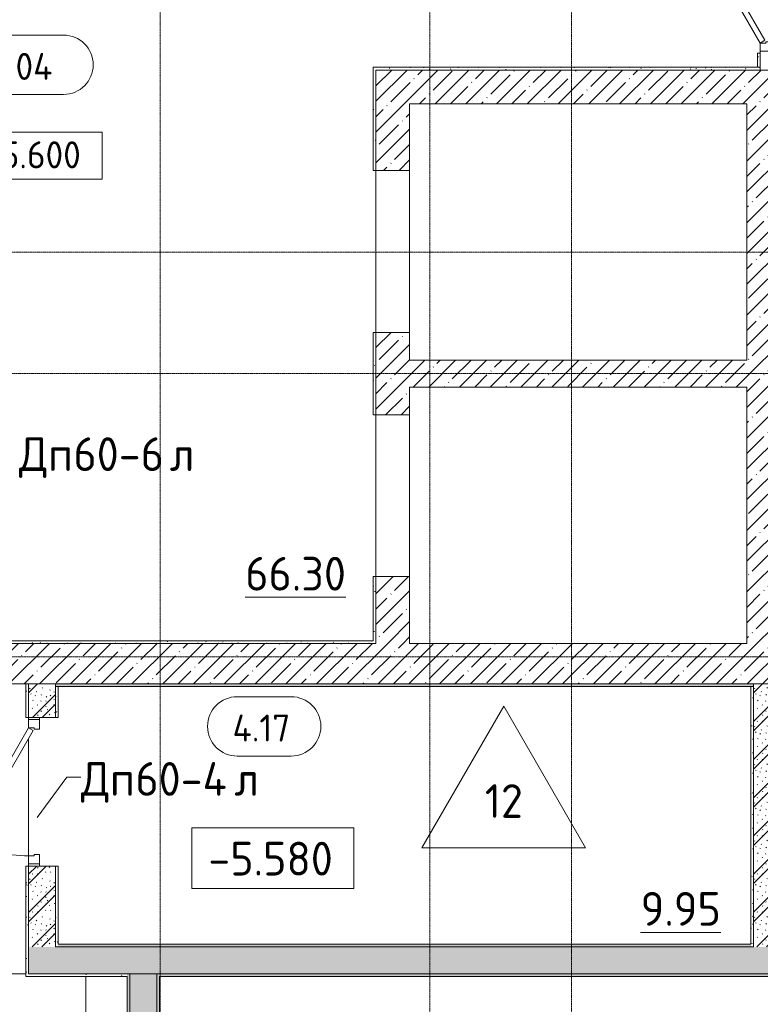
# Model space of a CAD drawing. Header units: millimetres. Extents: x 25420 to 100191, y -10965 to 131188.
# Tile 28 of 53: x 55984 to 61475, y 86375 to 93673. Entities that reach past the tile are written whole.
import ezdxf

# ---------------------------------------------------------------- set-up
doc = ezdxf.new("R2010")
doc.units = ezdxf.units.MM
doc.linetypes.add('4_ Штрихпунктир_ 10 х 2 мм', pattern=[14, 10, -2, 0, -2])
for name, color, linetype, lineweight in [('A-AREA-IDEN', 7, 'Continuous', 5), ('A-DETL-GENF', 7, 'Continuous', 13), ('A-DOOR', 7, 'Continuous', 13), ('A-DOOR-FRAM', 7, 'Continuous', 13), ('A-DOOR-IDEN', 7, 'Continuous', 5), ('A-DOOR-OPNG', 7, 'Continuous', 13), ('A-FLOR', 7, 'Continuous', 13), ('A-FLOR-IDEN', 7, 'Continuous', 5), ('A-WALL', 7, 'Continuous', 13), ('A-WALL-PATT', 7, 'Continuous', 13), ('C-PRKG', 7, 'Continuous', 13), ('G-ANNO-DIMS', 7, 'Continuous', 5), ('I-WALL', 7, 'Continuous', 13), ('S-GRID', 7, 'Continuous', 5)]:
    doc.layers.add(name, color=color, linetype=linetype, lineweight=lineweight)
doc.styles.add('GOST Common_2', font='GOST_Common.ttf', dxfattribs={"height": 250})
doc.styles.add('GOST Common_3', font='GOST_Common.ttf', dxfattribs={"height": 200})
pattern_1 = [(0, (0, 0), (203.2, 50.8), [3.353, -149.047, 3.353, -149.047, -812.8]), (0, (0, 0), (203.2, 50.8), [-304.8, 3.353, -301.447, 3.353, -149.047, -355.6]), (0, (0, 0), (203.2, 50.8), [-762, 3.353, -98.247, 3.353, -250.647]), (120, (76.2, 25.4), (-145.59409, 150.576362), [3.353, -149.047, 3.353, -149.047, -812.8]), (120, (76.2, 25.4), (-145.59409, 150.576362), [-304.8, 3.353, -301.447, 3.353, -149.047, -355.6]), (120, (76.2, 25.4), (-145.59409, 150.576362), [-762, 3.353, -98.247, 3.353, -250.647]), (240, (101.6, 127), (-57.60591, -201.376362), [3.353, -149.047, 3.353, -149.047, -812.8]), (240, (101.6, 127), (-57.60591, -201.376362), [-304.8, 3.353, -301.447, 3.353, -149.047, -355.6]), (240, (101.6, 127), (-57.60591, -201.376362), [-762, 3.353, -98.247, 3.353, -250.647])]
pattern_2 = [(135, (150.28, 188.64), (-282.8427, 3e-14), [5, -395]), (135, (174.9, 237.36), (-282.8427, 3e-14), [5, -395]), (135, (211.96, 236.53), (-282.8427, 3e-14), [5, -395]), (135, (114.96, 223.96), (-282.8427, 3e-14), [5, -395]), (135, (77.54, 223.96), (-282.8427, 3e-14), [5, -395]), (135, (57.44, 184.52), (-282.8427, 3e-14), [5, -395]), (135, (66.21, 142.9), (-282.8427, 3e-14), [5, -395]), (135, (107.33, 161), (-282.8427, 3e-14), [5, -395]), (135, (99.08, 130.94), (-282.8427, 3e-14), [5, -395]), (135, (22.6, 136.46), (-282.8427, 3e-14), [5, -395]), (135, (21.16, 168.08), (-282.8427, 3e-14), [5, -395]), (135, (46.13, 96.12), (-282.8427, 3e-14), [5, -395]), (135, (3.54, 74.6), (-282.8427, 3e-14), [5, -395]), (135, (40.3, 47.56), (-282.8427, 3e-14), [5, -395]), (135, (39.77, 18.47), (-282.8427, 3e-14), [5, -395]), (135, (76.94, 37.28), (-282.8427, 3e-14), [5, -395]), (135, (114.18, 62.4), (-282.8427, 3e-14), [5, -395]), (135, (139.87, 90.2), (-282.8427, 3e-14), [5, -395]), (135, (141.44, 15.82), (-282.8427, 3e-14), [5, -395]), (135, (188.69, 26.73), (-282.8427, 3e-14), [5, -395]), (135, (176.14, 51.36), (-282.8427, 3e-14), [5, -395]), (135, (177.03, 0), (-282.8427, 3e-14), [5, -395]), (135, (276.61, 8.22), (-282.8427, 3e-14), [5, -395]), (135, (271.19, 31.72), (-282.8427, 3e-14), [5, -395]), (135, (268.29, 119.65), (-282.8427, 3e-14), [5, -395]), (135, (237.92, 101.95), (-282.8427, 3e-14), [5, -395]), (135, (237.92, 158.27), (-282.8427, 3e-14), [5, -395]), (135, (260.4, 204.35), (-282.8427, 3e-14), [5, -395]), (135, (275.54, 235.4), (-282.8427, 3e-14), [5, -395]), (135, (117.62, 268.96), (-282.8427, 3e-14), [5, -395]), (135, (203.62, 273.83), (-282.8427, 3e-14), [5, -395]), (135, (47.24, 279.3), (-282.8427, 3e-14), [5, -395]), (135, (23.2, 266.16), (-282.8427, 3e-14), [5, -395]), (135, (42.78, 232.52), (-282.8427, 3e-14), [5, -395]), (135, (177.76, 90.57), (-282.8427, 3e-14), [5, -395]), (135, (181.12, 121.8), (-282.8427, 3e-14), [5, -395]), (135, (206.73, 172.06), (-282.8427, 3e-14), [5, -395]), (135, (143.14, 136.62), (-282.8427, 3e-14), [5, -395]), (135, (211.51, 131.86), (-282.8427, 3e-14), [5, -395]), (135, (81.47, 95.1), (-282.8427, 3e-14), [5, -395]), (135, (235.13, 60.46), (-282.8427, 3e-14), [5, -395]), (135, (242.24, 4.89), (-282.8427, 3e-14), [5, -395]), (45, (0, 106.07), (-282.8427, 0), []), (45, (106.07, 0), (-282.8427, 0), []), (45, (176.78, 0), (-282.8427, 0), []), (45, (0, 176.78), (-282.8427, 0), [])]
pattern_3 = [(45, (0, 0), (-114.04925, 114.04925), []), (45, (114.05, 0), (-114.04925, 114.04925), [201.612, -40.322, 3.353, -36.97])]

# ---------------------------------------------------------------- blocks, each defined once
blk = doc.blocks.new('Наметкина 10_РД_АР_П_Отделка_R21_rvt-1--01_Подвал_МП_часть Б')
at = {"layer": 'A-WALL-PATT', "lineweight": 5}
h = blk.add_hatch(dxfattribs=at)
h.set_pattern_fill('FP_6', color=256, style=0, pattern_type=2)
h.set_pattern_definition(pattern_1)
h.paths.add_polyline_path([(61475, 93320), (61475, 93425), (61455, 93425), (61455, 93320)])
h.paths.add_polyline_path([(61455, 94725), (61475, 94725), (61475, 94850), (61455, 94850)])
h = blk.add_hatch(dxfattribs=at)
h.set_pattern_fill('FP_6', color=256, style=0, pattern_type=2)
h.set_pattern_definition(pattern_1)
h.paths.add_polyline_path([(58605, 89070), (58625, 89070), (58625, 89545), (58605, 89545)])
h.paths.add_polyline_path([(58625, 90745), (58625, 91355), (58605, 91355), (58605, 90745)])
h.paths.add_polyline_path([(58625, 92555), (58625, 93320), (58605, 93320), (58605, 92555)])
h = blk.add_hatch(dxfattribs=at)
h.set_pattern_fill('FP_6', color=256, style=0, pattern_type=2)
h.set_pattern_definition(pattern_1)
h.paths.add_polyline_path([(61475, 93300), (61475, 93320), (58625, 93320), (58625, 93300), (59063.5, 93300)])
h = blk.add_hatch(dxfattribs=at)
h.set_pattern_fill('FP_6', color=256, style=0, pattern_type=2)
h.set_pattern_definition(pattern_1)
h.paths.add_polyline_path([(58625, 89050), (58625, 89070), (55825, 89070), (55825, 89050), (57170.7, 89050)])
h = blk.add_hatch(dxfattribs=at)
h.set_pattern_fill('FP_6', color=256, style=0, pattern_type=2)
h.set_pattern_definition(pattern_1)
h.paths.add_polyline_path([(56030, 86600), (56050, 86600), (56050, 87400), (56030, 87400), (56030, 87204.7)])
h.paths.add_polyline_path([(56050, 88500), (56050, 88750), (56030, 88750), (56030, 88500)])
h = blk.add_hatch(dxfattribs=at)
h.set_pattern_fill('FP_6', color=256, style=0, pattern_type=2)
h.set_pattern_definition(pattern_1)
h.paths.add_polyline_path([(61425, 88730), (61425, 88750), (56250, 88750), (56250, 88730), (59063.5, 88730)])
h = blk.add_hatch(dxfattribs=at)
h.set_pattern_fill('FP_6', color=256, style=0, pattern_type=2)
h.set_pattern_definition(pattern_1)
h.paths.add_polyline_path([(56250, 86800), (56270, 86800), (56270, 87400), (56250, 87400), (56250, 87204.7)])
h.paths.add_polyline_path([(56270, 88500), (56270, 88730), (56250, 88730), (56250, 88500)])
h = blk.add_hatch(dxfattribs=at)
h.set_pattern_fill('FP_6', color=256, style=0, pattern_type=2)
h.set_pattern_definition(pattern_1)
h.paths.add_polyline_path([(61425, 86800), (61425, 88730), (61405, 88730), (61405, 86800)])
h = blk.add_hatch(dxfattribs=at)
h.set_pattern_fill('FP_6', color=256, style=0, pattern_type=2)
h.set_pattern_definition(pattern_1)
h.paths.add_polyline_path([(61405, 86800), (61405, 86820), (56270, 86820), (56270, 86800), (59063.5, 86800)])
h = blk.add_hatch(dxfattribs=at)
h.set_pattern_fill('FP_6', color=256, style=0, pattern_type=2)
h.set_pattern_definition(pattern_1)
h.paths.add_polyline_path([(56780, 86580), (56780, 86600), (56030, 86600), (56030, 86580)])
h = blk.add_hatch(dxfattribs=at)
h.set_pattern_fill('FP_6', color=256, style=0, pattern_type=2)
h.set_pattern_definition(pattern_1)
h.paths.add_polyline_path([(56780, 80600), (56799, 80600), (56800, 86600), (56780, 86600), (56780, 80608)])
h = blk.add_hatch(dxfattribs=at)
h.set_pattern_fill('FP_6', color=256, style=0, pattern_type=2)
h.set_pattern_definition(pattern_1)
h.paths.add_polyline_path([(57020, 74600), (57020, 75350), (57000, 75350), (57000, 74600)])
h.paths.add_polyline_path([(57020, 80600), (57020, 86600), (57000, 86600), (57000, 80600)])
h = blk.add_hatch(dxfattribs=at)
h.set_pattern_fill('FP_6', color=256, style=0, pattern_type=2)
h.set_pattern_definition(pattern_1)
h.paths.add_polyline_path([(64875, 86580), (64875, 86600), (57020, 86600), (57020, 86580), (62849.1, 86580)])
at = {"layer": 'A-WALL'}
for p, q in [((61475, 93425), (61455, 93425)), ((61455, 93425), (61455, 93320)), ((61475, 93320), (61475, 93425)), ((58625, 93320), (58605, 93320)), ((58605, 93320), (58605, 92555)), ((61475, 93320), (58625, 93320)), ((58625, 92555), (58625, 93300)), ((58625, 93300), (61475, 93300)), ((61455, 93320), (61475, 93320)), ((61475, 93300), (61475, 93320)), ((58605, 92555), (58625, 92555)), ((58625, 91355), (58605, 91355)), ((58605, 91355), (58605, 90745)), ((58625, 90745), (58625, 91355)), ((58605, 90745), (58625, 90745)), ((58625, 89545), (58605, 89545)), ((58605, 89545), (58605, 89070)), ((58625, 89070), (58625, 89545)), ((55825, 89050), (58625, 89050)), ((58605, 89070), (55845, 89070)), ((58625, 89050), (58625, 89070)), ((56050, 88750), (56030, 88750)), ((56030, 88750), (56030, 88500)), ((56050, 88500), (56050, 88750)), ((61425, 88750), (56250, 88750)), ((56250, 88750), (56250, 88730)), ((61425, 88730), (61425, 88750)), ((56250, 88730), (61425, 88730)), ((56250, 88730), (56250, 88500)), ((56270, 88730), (56250, 88730)), ((56270, 88500), (56270, 88730)), ((61425, 88730), (61405, 88730)), ((61405, 88730), (61405, 86820)), ((61425, 86800), (61425, 88730)), ((56030, 88500), (56050, 88500)), ((56250, 88500), (56270, 88500)), ((56050, 87400), (56030, 87400)), ((56030, 87400), (56030, 86600)), ((56050, 86600), (56050, 87400)), ((56250, 87400), (56250, 86800)), ((56270, 87400), (56250, 87400)), ((56270, 86820), (56270, 87400)), ((56250, 86800), (56270, 86800)), ((61405, 86820), (56270, 86820)), ((56270, 86800), (61405, 86800)), ((61405, 86800), (61425, 86800)), ((56030, 86600), (56030, 86580)), ((56030, 86580), (56780, 86580)), ((56780, 86600), (56050, 86600)), ((56800, 86600), (56780, 86600)), ((56780, 86580), (56780, 80600)), ((56800, 80676), (56800, 86600)), ((57000, 86600), (57000, 80600)), ((57020, 86600), (57000, 86600)), ((64875, 86600), (57020, 86600)), ((57020, 86580), (64875, 86580)), ((57020, 80600), (57020, 86580))]:
    blk.add_line(p, q, dxfattribs=at)
blk = doc.blocks.new('АР_Дверь однопольная - 1100х2100h_техн_ помещ_-4755848--01_Подвал_МП_часть Б')
at = {"layer": 'A-DOOR'}
for p, q in [((-347.7, 575), (-367.7, 540.4)), ((-367.7, 540.4), (455, 65.4)), ((475, 100), (-347.7, 575)), ((455, 65.4), (475, 100))]:
    blk.add_line(p, q, dxfattribs=at)
at = {"layer": 'A-DOOR', "lineweight": 5}
blk.add_arc((475, 100), 950, 150, 180, dxfattribs=at)
at = {"layer": 'A-DOOR-FRAM'}
for p, q in [((-535, 100), (-550, 100)), ((-475, 100), (-535, 100)), ((-535, 100), (-535, 20)), ((-475, 60), (-475, 100)), ((535, 100), (475, 100)), ((475, 100), (475, 60)), ((535, 20), (535, 100)), ((535, 100), (550, 100)), ((-535, 20), (-550, 20)), ((-535, 20), (-465, 20)), ((-465, 60), (-475, 60)), ((-465, 20), (-465, 60)), ((475, 60), (465, 60)), ((465, 60), (465, 20)), ((465, 20), (535, 20)), ((535, 20), (550, 20))]:
    blk.add_line(p, q, dxfattribs=at)
blk = doc.blocks.new('АР_Дверь однопольная - 1300х2100h_лест__лифт_ холл-5749084--01_Подвал_МП_часть Б')
at = {"layer": 'A-DOOR'}
for p, q in [((420.9, 675), (-575, 100)), ((440.9, 640.4), (420.9, 675)), ((-555, 65.4), (440.9, 640.4)), ((-575, 100), (-555, 65.4))]:
    blk.add_line(p, q, dxfattribs=at)
at = {"layer": 'A-DOOR', "lineweight": 5}
blk.add_arc((-575, 100), 1150, 360, 30, dxfattribs=at)
at = {"layer": 'A-DOOR-FRAM'}
for p, q in [((-635, 100), (-650, 100)), ((-575, 100), (-635, 100)), ((-635, 100), (-635, 20)), ((-575, 60), (-575, 100)), ((635, 100), (575, 100)), ((575, 100), (575, 60)), ((635, 20), (635, 100)), ((635, 100), (650, 100)), ((-635, 20), (-650, 20)), ((-635, 20), (-565, 20)), ((-565, 60), (-575, 60)), ((-565, 20), (-565, 60)), ((575, 60), (565, 60)), ((565, 60), (565, 20)), ((565, 20), (635, 20)), ((635, 20), (650, 20))]:
    blk.add_line(p, q, dxfattribs=at)
blk = doc.blocks.new('АР_Машиноместо - 6000x3600_С_МГН-V21--01_Подвал_МП_часть Б')
at = {"layer": 'A-DETL-GENF'}
for p, q in [((1021.4, 3422.9), (1021.4, 3705.9)), ((1164.3, 3667.6), (1164.3, 3439.2)), ((1164.3, 3439.2), (1477, 3439.2)), ((1477, 3439.2), (1477, 3315.3)), ((1021.4, 3150), (1021.4, 3286.6)), ((1187.9, 3315.3), (1187.9, 3253.9)), ((1477, 3315.3), (1187.9, 3315.3)), ((1187.9, 3253.9), (1575.5, 3253.9)), ((1575.5, 3253.9), (1757.2, 2864.2)), ((1497.8, 3150), (1021.4, 3150)), ((1757.2, 2864.2), (1907, 2934)), ((1907, 2934), (1959.3, 2821.7)), ((1711.9, 2706.3), (1617.1, 2870.5)), ((1959.3, 2821.7), (1711.9, 2706.3))]:
    blk.add_line(p, q, dxfattribs=at)
for centre, radius, start, end in [((1120.8, 3791.3), 131.1, 289.36321, 220.63679), ((1203.2, 3021.5), 440.6, 114.36597, 339.96019), ((1203.2, 3021.5), 321.5, 124.43786, 23.56214)]:
    blk.add_arc(centre, radius, start, end, dxfattribs=at)
at = {"layer": 'C-PRKG'}
for p, q in [((2605, 6000), (-550, 6000)), ((-550, 2400), (-550, 6000)), ((3050, 0), (3050, 5980)), ((400, 5300), (2100, 5300)), ((400, 1000), (400, 5300)), ((2100, 1000), (2100, 5300)), ((400, 1000), (2100, 1000)), ((3050, 0), (-550, 0))]:
    blk.add_line(p, q, dxfattribs=at)
blk = doc.blocks.new('КР-Проем - Настраиваемый-4830013--01_Подвал_МП_часть Б')
at = {"layer": 'A-DOOR-OPNG'}
for p, q in [((-600, 125), (600, 125)), ((-600, -125), (600, -125))]:
    blk.add_line(p, q, dxfattribs=at)
blk = doc.blocks.new('Высотные отметки - Frame_2_5-749570--01_Подвал_МП_часть Б')
at = {"layer": 'G-ANNO-DIMS'}
for p, q in [((-6, 4.5), (-6, 0)), ((6, 4.5), (-6, 4.5)), ((6, 0), (6, 4.5)), ((-6, 0), (6, 0))]:
    blk.add_line(p, q, dxfattribs=at)
blk = doc.blocks.new('Марка помещения _Номер_ - 2 мм-68851--01_Подвал_МП_часть Б')
at = {"layer": 'A-AREA-IDEN'}
for p, q in [((-2.027, 2.21), (1.973, 2.21)), ((-2.027, -2.19), (1.973, -2.19))]:
    blk.add_line(p, q, dxfattribs=at)
for centre, start, end in [((-2.027, 0.01), 90, 270), ((1.973, 0.01), 270, 90)]:
    blk.add_arc(centre, 2.2, start, end, dxfattribs=at)
blk = doc.blocks.new('Марка полов - Марка полов-4106608--01_Подвал_МП_часть Б')
at = {"layer": 'A-FLOR-IDEN'}
for p, q in [((0, 7), (-6.062, -3.5)), ((6.062, -3.5), (0, 7)), ((-6.062, -3.5), (6.062, -3.5))]:
    blk.add_line(p, q, dxfattribs=at)
blk = doc.blocks.new('Высотные отметки - Frame_2-749557--01_Подвал_МП_часть Б')
at = {"layer": 'G-ANNO-DIMS'}
for p, q in [((-5, 3.5), (-5, 0)), ((5, 3.5), (-5, 3.5)), ((5, 0), (5, 3.5)), ((-5, 0), (5, 0))]:
    blk.add_line(p, q, dxfattribs=at)

msp = doc.modelspace()

# ---------------------------------------------------------------- hatches: boundary and pattern name
at = {"layer": 'A-WALL-PATT', "lineweight": 5}
h = msp.add_hatch(dxfattribs=at)
h.set_pattern_fill('FP_1', color=256, style=0, pattern_type=2)
h.set_pattern_definition(pattern_3)
h.paths.add_polyline_path([(61375, 93050), (61675, 93050), (61675, 93300), (58625, 93300), (58625, 93050), (59063.546831, 93050)])
h = msp.add_hatch(dxfattribs=at)
h.set_pattern_fill('FP_1', color=256, style=0, pattern_type=2)
h.set_pattern_definition(pattern_3)
h.paths.add_polyline_path([(58625, 89050), (58875, 89050), (58875, 89545), (58625, 89545)])
h.paths.add_polyline_path([(58875, 90745), (58875, 91355), (58625, 91355), (58625, 90745)])
h.paths.add_polyline_path([(58875, 92555), (58875, 93050), (58625, 93050), (58625, 92555)])
h = msp.add_hatch(dxfattribs=at)
h.set_pattern_fill('FP_1', color=256, style=0, pattern_type=2)
h.set_pattern_definition(pattern_3)
h.paths.add_polyline_path([(61675, 88750), (61675, 93050), (61375, 93050), (61375, 88750)])
h = msp.add_hatch(dxfattribs=at)
h.set_pattern_fill('FP_1', color=256, style=0, pattern_type=2)
h.set_pattern_definition(pattern_3)
h.paths.add_polyline_path([(58875, 90950), (61375, 90950), (61375, 91150), (58875, 91150)])
h = msp.add_hatch(dxfattribs=at)
h.set_pattern_fill('FP_1', color=256, style=0, pattern_type=2)
h.set_pattern_definition(pattern_3)
h.paths.add_polyline_path([(61375, 88750), (61375, 89050), (48250, 89050), (48250, 88750), (59063.546831, 88750)])
h.paths.add_polyline_path([(46950, 88750), (46950, 89050), (46725, 89050), (46725, 88750)])
h = msp.add_hatch(dxfattribs=at)
h.set_pattern_fill('FP_2', color=256, style=0, pattern_type=2)
h.set_pattern_definition(pattern_2)
h.paths.add_polyline_path([(56250, 86800), (56250, 87400), (56050, 87400), (56050, 86800)])
h.paths.add_polyline_path([(56250, 88500), (56250, 88750), (56050, 88750), (56050, 88500)])
h = msp.add_hatch(dxfattribs=at)
h.set_pattern_fill('FP_2', color=256, style=0, pattern_type=2)
h.set_pattern_definition(pattern_2)
h.paths.add_polyline_path([(61625, 86800), (61625, 88750), (61425, 88750), (61425, 86800)])
h = msp.add_hatch(dxfattribs=at)
h.set_pattern_fill('FP_2', color=256, style=0, pattern_type=2)
h.set_pattern_definition(pattern_2)
h.paths.add_polyline_path([(64875, 86600), (64875, 86800), (56050, 86800), (56050, 86600), (62849.141178, 86600)])
h = msp.add_hatch(dxfattribs=at)
h.set_pattern_fill('FP_2', color=256, style=0, pattern_type=2)
h.set_pattern_definition(pattern_2)
h.paths.add_polyline_path([(57000, 80600), (57000, 86600), (56800, 86600), (56800, 80676), (56802.5, 80676), (56806.389087, 80674.389087), (56808, 80670.5), (56808, 80614.7), (56810.782486, 80607.982486), (56817.5, 80605.2), (56980.5, 80605.2), (56987.217514, 80607.982486), (56990, 80614.7), (56990, 80670.5), (56991.610913, 80674.389087), (56995.5, 80676), (56999, 80676), (56999, 80600)])

# ---------------------------------------------------------------- linework, layer by layer
at = {"layer": 'A-DOOR-IDEN'}
for p, q in [((56114.488198, 87758.427521), (56333.570985, 88059.606371)), ((56333.570985, 88059.606371), (56437.896122, 88059.606371))]:
    msp.add_line(p, q, dxfattribs=at)
at = {"layer": 'A-FLOR'}
for p, q in [((58625, 91355), (58625, 92555)), ((58625, 89545), (58625, 90745)), ((56050, 88500), (56050, 88485)), ((56050, 88345), (56050, 87475)), ((56050, 87415), (56050, 87400))]:
    msp.add_line(p, q, dxfattribs=at)
at = {"layer": 'A-WALL'}
for p, q in [((61675, 93300), (58625, 93300)), ((58625, 93300), (58625, 92555)), ((58875, 93050), (61375, 93050)), ((58875, 92555), (58875, 93050)), ((61375, 93050), (61375, 91150)), ((58625, 92555), (58875, 92555)), ((58625, 91355), (58625, 90745)), ((58875, 91355), (58625, 91355)), ((58875, 91150), (58875, 91355)), ((61375, 91150), (58875, 91150)), ((58875, 90950), (61375, 90950)), ((58875, 90745), (58875, 90950)), ((61375, 90950), (61375, 89050)), ((58625, 90745), (58875, 90745)), ((58625, 89545), (58625, 89050)), ((58875, 89545), (58625, 89545)), ((58875, 89050), (58875, 89545)), ((58625, 89050), (55825, 89050)), ((61375, 89050), (58875, 89050)), ((48250, 88750), (61675, 88750))]:
    msp.add_line(p, q, dxfattribs=at)
at = {"layer": 'I-WALL'}
for p, q in [((56050, 88750), (56050, 88500)), ((56250, 88500), (56250, 88750)), ((61425, 88750), (61425, 86800)), ((56050, 88500), (56250, 88500)), ((56250, 87400), (56050, 87400)), ((56050, 87400), (56050, 86600)), ((56250, 86800), (56250, 87400)), ((61425, 86800), (56250, 86800)), ((56050, 86600), (64875, 86600)), ((56800, 86600), (56800, 80676)), ((57000, 80600), (57000, 86600))]:
    msp.add_line(p, q, dxfattribs=at)
at = {"layer": 'S-GRID', "linetype": '4_ Штрихпунктир_ 10 х 2 мм'}
for p, q in [((57025, 80104.964717), (57025, 129588.42805)), ((59025, 80104.964717), (59025, 129588.42805)), ((60075, 80104.964717), (60075, 129588.42805)), ((86550, 91950), (28300, 91950)), ((90016.401776, 91050), (28300, 91050)), ((90016.401776, 91050), (28300, 91050)), ((90016.401776, 88950), (28300, 88950))]:
    msp.add_line(p, q, dxfattribs=at)

# ---------------------------------------------------------------- block references
at = {"lineweight": 5}
msp.add_blockref('Наметкина 10_РД_АР_П_Отделка_R21_rvt-1--01_Подвал_МП_часть Б', (0, 0), dxfattribs=at)
at = {"layer": 'A-AREA-IDEN', "xscale": 99.99999999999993, "yscale": 99.99999999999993, "zscale": 99.99999999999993}
for p in [(56111.442547, 93337.940844), (57799.203678, 88434.124221)]:
    msp.add_blockref('Марка помещения _Номер_ - 2 мм-68851--01_Подвал_МП_часть Б', p, dxfattribs=at)
at = {"layer": 'A-DOOR'}
for name, p, rotation in [('АР_Дверь однопольная - 1300х2100h_лест__лифт_ холл-5749084--01_Подвал_МП_часть Б', (61575, 94075), 90), ('КР-Проем - Настраиваемый-4830013--01_Подвал_МП_часть Б', (58750, 91955), 269.9999999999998), ('КР-Проем - Настраиваемый-4830013--01_Подвал_МП_часть Б', (58750, 90145), 269.9999999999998), ('АР_Дверь однопольная - 1100х2100h_техн_ помещ_-4755848--01_Подвал_МП_часть Б', (56150, 87950), 90)]:
    msp.add_blockref(name, p, dxfattribs=dict(at, rotation=rotation))
at = {"layer": 'A-FLOR-IDEN', "xscale": 99.99999999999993, "yscale": 99.99999999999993, "zscale": 99.99999999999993}
msp.add_blockref('Марка полов - Марка полов-4106608--01_Подвал_МП_часть Б', (59572.29088, 87884.606371), dxfattribs=at)
at = {"layer": 'C-PRKG'}
msp.add_blockref('АР_Машиноместо - 6000x3600_С_МГН-V21--01_Подвал_МП_часть Б', (53424.967009, 80600), dxfattribs=at)
at = {"layer": 'G-ANNO-DIMS', "xscale": 99.99999999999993, "yscale": 99.99999999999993, "zscale": 99.99999999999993}
for name, p in [('Высотные отметки - Frame_2-749557--01_Подвал_МП_часть Б', (56094.698033, 92490.039063)), ('Высотные отметки - Frame_2_5-749570--01_Подвал_МП_часть Б', (57860.035415, 87232.899947))]:
    msp.add_blockref(name, p, dxfattribs=at)

# ---------------------------------------------------------------- texts
at = {"layer": 'A-AREA-IDEN', "attachment_point": 1}
for s, insert, char_height, width, style in [('04', (55952.928351, 93426.684026), 200, 376.793125, 'GOST Common_3'), ('\\L66.30', (57655.881601, 89691.55823), 250, 954.008125, 'GOST Common_2'), ('4.17', (57561.689481, 88522.867403), 200, 569.198125, 'GOST Common_3'), ('\\L9.95', (60587.76554, 87207.739813), 250, 737.5525, 'GOST Common_2')]:
    msp.add_mtext(s, dxfattribs=dict(at, insert=insert, char_height=char_height, width=width, style=style))
at = {"layer": 'A-DOOR-IDEN', "char_height": 250, "attachment_point": 1, "style": 'GOST Common_2'}
for s, insert, width in [('Дп', (55978.86552, 90577.705044), 489.029375), ('60-6', (56382.355103, 90577.705044), 865.8225), ('\\fGOST Common|b0|i0|c204|p34|;л', (57096.730103, 90577.705044), 216.455625), ('Дп', (56437.896122, 88170.533454), 489.029375), ('60-4', (56841.385705, 88170.533454), 889.873125), ('\\fGOST Common|b0|i0|c204|p34|;л', (57575.604455, 88170.533454), 216.455625)]:
    msp.add_mtext(s, dxfattribs=dict(at, insert=insert, width=width))
at = {"layer": 'A-FLOR-IDEN', "insert": (59432.414597, 88006.668043), "char_height": 250, "width": 368.77625, "attachment_point": 1, "style": 'GOST Common_2'}
msp.add_mtext('12', dxfattribs=at)
at = {"layer": 'G-ANNO-DIMS', "attachment_point": 1, "line_spacing_factor": 1.022761}
for s, insert, char_height, width, style in [('-5.600', (55712.541507, 92771.404723), 200, 917.17566319, 'GOST Common_3'), ('-5.580', (57382.331876, 87579.607023), 250, 1146.48849295, 'GOST Common_2')]:
    msp.add_mtext(s, dxfattribs=dict(at, insert=insert, char_height=char_height, width=width, style=style))

doc.saveas('drawing.dxf')
